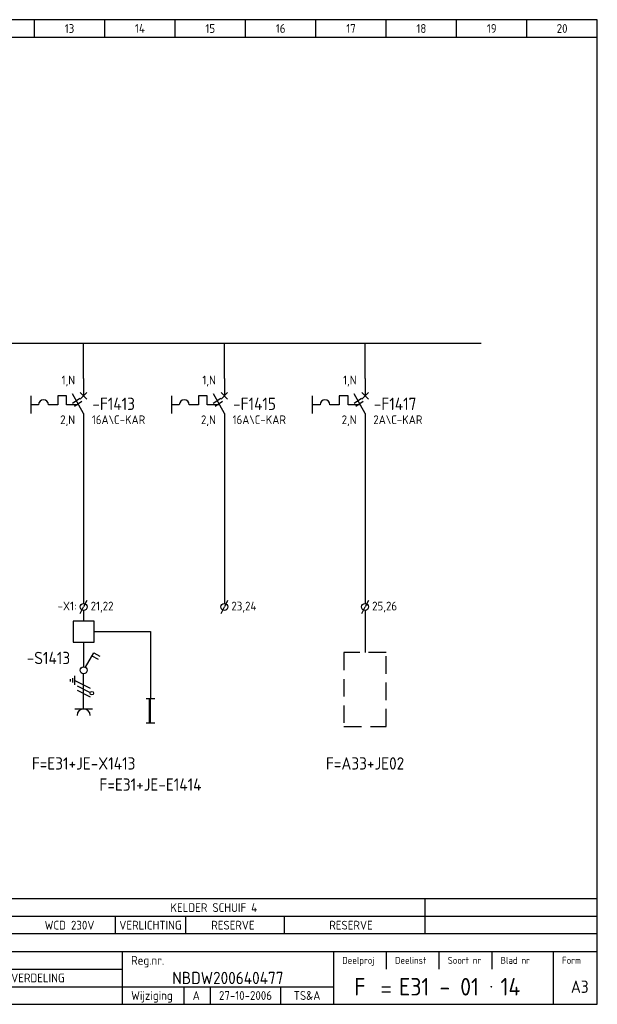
# Model space of a CAD drawing. Extents: x 10 to 410, y 10 to 290.
# Tile 2 of 2: x 246 to 410, y 10 to 290. Entities that reach past the tile are written whole.
import ezdxf
from ezdxf.enums import TextEntityAlignment as Align

# ---------------------------------------------------------------- set-up
doc = ezdxf.new("R2010")
doc.units = 0
doc.header["$LTSCALE"] = 10
doc.header["$MEASUREMENT"] = 0
doc.linetypes.add('DASHED', pattern=[0.75, 0.5, -0.25])
doc.layers.get('0').update_dxf_attribs({"linetype": 'CONTINUOUS'})
for name, color, linetype in [('0-25', 7, 'CONTINUOUS'), ('0-35', 2, 'CONTINUOUS'), ('0-50', 3, 'CONTINUOUS'), ('B-25', 7, 'CONTINUOUS'), ('B-35', 2, 'CONTINUOUS'), ('S-25', 7, 'CONTINUOUS'), ('S-70', 5, 'CONTINUOUS')]:
    doc.layers.add(name, color=color, linetype=linetype)
doc.styles.add('ISO', font='iso.shx')
doc.styles.get("Standard").update_dxf_attribs({"font": 'iso.shx'})

# ---------------------------------------------------------------- blocks, each defined once
blk = doc.blocks.new('0002')
at = {"layer": 'S-25'}
for p, q in [((0, 0), (0, -5)), ((-15, -5), (-15, -10)), ((-7.35, -5), (-7.35, -7.5)), ((-4.85, -5), (-7.35, -5)), ((-4.85, -7.5), (-4.85, -5)), ((0, -10), (-3.12, -4.38)), ((0.94, -4.06), (-0.94, -5.94)), ((-0.94, -4.06), (0.94, -5.94)), ((-12.8, -7.5), (-15, -7.5)), ((-7.35, -7.5), (-10, -7.5)), ((-1.39, -7.5), (-4.85, -7.5)), ((0, -10), (0, -15))]:
    blk.add_line(p, q, dxfattribs=at)
blk.add_arc((-11.4, -7.5), 1.4, 0, 180, dxfattribs=at)
at = {"layer": 'B-25'}
for tag, p in [('KN1', (-2.43, -1.73)), ('KN2', (-2.43, -13.01))]:
    blk.add_attdef(tag, text='', height=2.5, dxfattribs=at).set_placement(p, align=Align.RIGHT)
blk.add_attdef('OM1', (5.91, -13.01), '', height=2.5, dxfattribs=at)
at = {"layer": 'B-35'}
blk.add_attdef('KT', (6.05, -8.99), '', height=3.5, dxfattribs=at)
blk = doc.blocks.new('0033')
at = {"layer": 'S-25'}
for p in [(-0.94, -1.88), (0.94, 1.88)]:
    blk.add_line(p, (0, 0), dxfattribs=at)
blk.add_circle((0, 0), 1, dxfattribs=at)
at = {"layer": 'B-25'}
blk.add_attdef('KT', text='', height=2.5, dxfattribs=at).set_placement((-2, -1), align=Align.RIGHT)
blk.add_attdef('KN1', (2, -1.01), '', height=2.5, dxfattribs=at)
blk = doc.blocks.new('KADERA3')
at = {"layer": '0-25'}
for p, q in [((250, 285), (250, 290)), ((270, 285), (270, 290)), ((290, 285), (290, 290)), ((310, 285), (310, 290)), ((330, 285), (330, 290)), ((350, 285), (350, 290)), ((370, 285), (370, 290)), ((390, 285), (390, 290)), ((10, 285), (410, 285)), ((410, 35), (10, 35)), ((410, 30), (10, 30)), ((350, 25), (350, 20)), ((365, 25), (365, 20)), ((380, 25), (380, 20)), ((200, 20), (275, 20)), ((150, 15), (335, 15)), ((292.5, 15), (292.5, 10)), ((300, 15), (300, 10)), ((320, 15), (320, 10))]:
    blk.add_line(p, q, dxfattribs=at)
at = {"layer": '0-35'}
for p, q in [((275, 25), (275, 10)), ((335, 25), (335, 10)), ((397.5, 25), (397.5, 10))]:
    blk.add_line(p, q, dxfattribs=at)
at = {"layer": '0-50'}
for p, q in [((10, 25), (410, 25)), ((348.75, 15), (351.25, 15)), ((348.75, 13.5), (351.25, 13.5))]:
    blk.add_line(p, q, dxfattribs=at)
blk.add_lwpolyline([(10, 10), (410, 10), (410, 290), (10, 290)], close=True, dxfattribs=at)
at = {"layer": '0-50', "const_width": 0.25}
blk.add_lwpolyline([(379.75, 15, 1), (380, 15, 1)], format="xyb", close=True, dxfattribs=at)
at = {"layer": '0-25', "style": 'ISO'}
for s, height, p in [('Reg.nr.', 2.5, (277.5, 22.5)), ('Deelproj', 2, (337.5, 22.5)), ('Deelinst', 2, (352.5, 22.5)), ('Soort nr', 2, (367.5, 22.5)), ('Blad nr', 2, (382.5, 22.5)), ('Form', 2, (400, 22.5)), ('Wijziging', 2.5, (277.5, 12.5))]:
    blk.add_text(s, height=height, dxfattribs=at).set_placement(p, align=Align.MIDDLE_LEFT)
for tag, p in [('STR1', (20, 287.5)), ('STR2', (40, 287.5)), ('STR3', (60, 287.5)), ('STR4', (80, 287.5)), ('STR5', (100, 287.5)), ('STR6', (120, 287.5)), ('STR7', (140, 287.5)), ('STR8', (160, 287.5)), ('STR9', (180, 287.5)), ('STR10', (200, 287.5)), ('STR11', (220, 287.5)), ('STR12', (240, 287.5)), ('STR13', (260, 287.5)), ('STR14', (280, 287.5)), ('STR15', (300, 287.5)), ('STR16', (320, 287.5)), ('STR17', (340, 287.5)), ('STR18', (360, 287.5)), ('STR19', (380, 287.5)), ('STR20', (400, 287.5)), ('W', (180, 12.5)), ('Z', (310, 12.5)), ('Y', (327.5, 12.5))]:
    blk.add_attdef(tag, text='', height=2.5, dxfattribs=at).set_placement(p, align=Align.MIDDLE)
for tag, p in [('N', (220, 22.5)), ('B', (92.5, 17.5)), ('P', (220, 17.5)), ('C', (92.5, 12.5)), ('U', (220, 12.5)), ('REV', (295, 12.5))]:
    blk.add_attdef(tag, text='', height=2.5, dxfattribs=at).set_placement(p, align=Align.MIDDLE_LEFT)
at = {"layer": '0-35', "style": 'ISO'}
blk.add_attdef('RNR', text='', height=3.5, dxfattribs=at).set_placement((305, 17.5), align=Align.MIDDLE)
for tag, p in [('X', (178.5, 17.5)), ('FORM', (402.5, 15))]:
    blk.add_attdef(tag, text='', height=3.5, dxfattribs=at).set_placement(p, align=Align.MIDDLE_LEFT)
at = {"layer": '0-50', "style": 'ISO'}
for tag, p in [('M', (342.5, 15)), ('O', (365, 15))]:
    blk.add_attdef(tag, text='', height=5, dxfattribs=at).set_placement(p, align=Align.MIDDLE)
blk.add_attdef('Q', text='', height=5, dxfattribs=at).set_placement((382.5, 15), align=Align.MIDDLE_LEFT)
blk = doc.blocks.new('WCD')
at = {"layer": '0-25'}
for p, q in [((0, -10), (0, 0)), ((-3.75, -2.19), (-3.75, -1.56)), ((-3.12, -1.25), (-3.12, -2.5)), ((-2.5, -3.12), (-2.5, -0.62)), ((-2.5, -1.88), (1.88, -4.06)), ((-1.88, -3.44), (1.88, -5.31)), ((-1.88, -4.69), (1.88, -6.56)), ((-2.5, -10), (2.5, -10))]:
    blk.add_line(p, q, dxfattribs=at)
blk.add_circle((2.32, -5.54), 0.5, dxfattribs=at)
blk.add_arc((0, -11.88), 1.88, 0, 180, dxfattribs=at)
at = {"layer": '0-25', "style": 'ISO'}
blk.add_attdef('GR', (5, -15), '', height=2.5, dxfattribs=at)
at = {"layer": '0-35', "style": 'ISO'}
blk.add_attdef('KT', (5, -11), '', height=3.5, dxfattribs=at)

msp = doc.modelspace()

# ---------------------------------------------------------------- linework, layer by layer
msp.add_lwpolyline([(261, 113), (267, 113), (267, 119), (261, 119)], close=True)
at = {"layer": '0-25'}
for p, q in [((410, 40), (10, 40)), ((361, 40), (361, 30)), ((273, 35), (273, 30)), ((293, 35), (293, 30)), ((321, 35), (321, 30))]:
    msp.add_line(p, q, dxfattribs=at)
at = {"layer": 'S-25'}
for p, q in [((264, 188), (264, 198)), ((304, 188), (304, 198)), ((344, 188), (344, 198)), ((260.85, 180.99), (262.96, 182.33)), ((300.85, 180.99), (302.96, 182.33)), ((340.85, 180.99), (342.96, 182.33)), ((261.38, 180.14), (263.49, 181.48)), ((301.38, 180.14), (303.49, 181.48)), ((341.38, 180.14), (343.49, 181.48)), ((264, 173), (264, 124)), ((304, 173), (304, 124)), ((344, 173), (344, 124)), ((264, 122), (264, 119)), ((344, 122), (344, 110)), ((267, 116), (283, 116)), ((283, 116), (283, 97)), ((264, 113), (264, 106)), ((266.38, 109.13), (268.11, 108.13)), ((281.75, 97), (284.25, 97)), ((282.69, 90), (282.69, 97)), ((283, 90), (283, 97)), ((281.75, 90), (284.25, 90))]:
    msp.add_line(p, q, dxfattribs=at)
msp.add_lwpolyline([(264.5, 105.87), (266.88, 109.99), (268.61, 108.99)], dxfattribs=at)
at = {"layer": 'S-25', "linetype": 'DASHED'}
msp.add_lwpolyline([(338, 89), (350, 89), (350, 110), (338, 110)], close=True, dxfattribs=at)
at = {"layer": 'S-25'}
msp.add_circle((264, 105), 1, dxfattribs=at)
at = {"layer": 'S-70'}
msp.add_line((64, 198), (377, 198), dxfattribs=at)

# ---------------------------------------------------------------- block references
at = {"layer": '0-25'}
msp.add_blockref('WCD', (264, 104), dxfattribs=at)
at = {"layer": 'S-25'}
ref = msp.add_blockref('KADERA3', (0, 0), dxfattribs=at)
ref.add_attrib('P', 'LAAGSPANNINGSVERDELING', dxfattribs={"layer": '0-25', "height": 2.5, "style": 'ISO'}).set_placement((220, 17.5), align=Align.MIDDLE_LEFT)
ref.add_attrib('M', 'F', dxfattribs={"layer": '0-50', "height": 5, "style": 'ISO'}).set_placement((342.5, 15), align=Align.MIDDLE)
ref.add_attrib('O', 'E31 - 01', dxfattribs={"layer": '0-50', "height": 5, "style": 'ISO'}).set_placement((365, 15), align=Align.MIDDLE)
ref.add_attrib('Q', '14', dxfattribs={"layer": '0-50', "height": 5, "style": 'ISO'}).set_placement((382.5, 15), align=Align.MIDDLE_LEFT)
ref.add_attrib('RNR', 'NBDW200640477', dxfattribs={"layer": '0-35', "height": 3.5, "style": 'ISO'}).set_placement((305, 17.5), align=Align.MIDDLE)
ref.add_attrib('FORM', 'A3', dxfattribs={"layer": '0-35', "height": 3.5, "style": 'ISO'}).set_placement((402.5, 15), align=Align.MIDDLE_LEFT)
ref.add_attrib('REV', 'A', dxfattribs={"layer": '0-25', "height": 2.5, "style": 'ISO'}).set_placement((295, 12.5), align=Align.MIDDLE_LEFT)
ref.add_attrib('Z', '27-10-2006', dxfattribs={"layer": '0-25', "height": 2.5, "style": 'ISO'}).set_placement((310, 12.5), align=Align.MIDDLE)
ref.add_attrib('Y', 'TS&A', dxfattribs={"layer": '0-25', "height": 2.5, "style": 'ISO'}).set_placement((327.5, 12.5), align=Align.MIDDLE)
ref.add_attrib('STR13', '13', dxfattribs={"layer": '0-25', "height": 2.5, "style": 'ISO'}).set_placement((260, 287.5), align=Align.MIDDLE)
ref.add_attrib('STR14', '14', dxfattribs={"layer": '0-25', "height": 2.5, "style": 'ISO'}).set_placement((280, 287.5), align=Align.MIDDLE)
ref.add_attrib('STR15', '15', dxfattribs={"layer": '0-25', "height": 2.5, "style": 'ISO'}).set_placement((300, 287.5), align=Align.MIDDLE)
ref.add_attrib('STR16', '16', dxfattribs={"layer": '0-25', "height": 2.5, "style": 'ISO'}).set_placement((320, 287.5), align=Align.MIDDLE)
ref.add_attrib('STR17', '17', dxfattribs={"layer": '0-25', "height": 2.5, "style": 'ISO'}).set_placement((340, 287.5), align=Align.MIDDLE)
ref.add_attrib('STR18', '18', dxfattribs={"layer": '0-25', "height": 2.5, "style": 'ISO'}).set_placement((360, 287.5), align=Align.MIDDLE)
ref.add_attrib('STR19', '19', dxfattribs={"layer": '0-25', "height": 2.5, "style": 'ISO'}).set_placement((380, 287.5), align=Align.MIDDLE)
ref.add_attrib('STR20', '20', dxfattribs={"layer": '0-25', "height": 2.5, "style": 'ISO'}).set_placement((400, 287.5), align=Align.MIDDLE)
ref = msp.add_blockref('0002', (264, 188), dxfattribs=at)
ref.add_attrib('OM1', '16A\\C-KAR', (266.34, 174.99), dxfattribs={"layer": 'B-25', "height": 2.5})
ref.add_attrib('KT', '-F1413', (266.48, 179.01), dxfattribs={"layer": 'B-35', "height": 3.5})
ref.add_attrib('KN1', '1,N', dxfattribs={"layer": 'B-25', "height": 2.5}).set_placement((261.57, 186.27), align=Align.RIGHT)
ref.add_attrib('KN2', '2,N', dxfattribs={"layer": 'B-25', "height": 2.5}).set_placement((261.57, 174.99), align=Align.RIGHT)
ref = msp.add_blockref('0002', (304, 188), dxfattribs=at)
ref.add_attrib('OM1', '16A\\C-KAR', (306.34, 174.99), dxfattribs={"layer": 'B-25', "height": 2.5})
ref.add_attrib('KT', '-F1415', (306.48, 179.01), dxfattribs={"layer": 'B-35', "height": 3.5})
ref.add_attrib('KN1', '1,N', dxfattribs={"layer": 'B-25', "height": 2.5}).set_placement((301.57, 186.27), align=Align.RIGHT)
ref.add_attrib('KN2', '2,N', dxfattribs={"layer": 'B-25', "height": 2.5}).set_placement((301.57, 174.99), align=Align.RIGHT)
ref = msp.add_blockref('0002', (344, 188), dxfattribs=at)
ref.add_attrib('OM1', '2A\\C-KAR', (346.34, 174.99), dxfattribs={"layer": 'B-25', "height": 2.5})
ref.add_attrib('KT', '-F1417', (346.48, 179.01), dxfattribs={"layer": 'B-35', "height": 3.5})
ref.add_attrib('KN1', '1,N', dxfattribs={"layer": 'B-25', "height": 2.5}).set_placement((341.57, 186.27), align=Align.RIGHT)
ref.add_attrib('KN2', '2,N', dxfattribs={"layer": 'B-25', "height": 2.5}).set_placement((341.57, 174.99), align=Align.RIGHT)
ref = msp.add_blockref('0033', (264, 123), dxfattribs=at)
ref.add_attrib('KN1', '21,22', (266, 122), dxfattribs={"layer": 'B-25', "height": 2.5})
ref.add_attrib('KT', '-X1:', dxfattribs={"layer": 'B-25', "height": 2.5}).set_placement((262, 122), align=Align.RIGHT)
ref = msp.add_blockref('0033', (304, 123), dxfattribs=at)
ref.add_attrib('KN1', '23,24', (306, 122), dxfattribs={"layer": 'B-25', "height": 2.5})
ref = msp.add_blockref('0033', (344, 123), dxfattribs=at)
ref.add_attrib('KN1', '25,26', (346, 122), dxfattribs={"layer": 'B-25', "height": 2.5})

# ---------------------------------------------------------------- texts
at = {"layer": 'B-25'}
for s, p in [('KELDER SCHUIF 4', (301, 37.5)), ('WCD 230V', (260, 32.5)), ('VERLICHTING', (283, 32.5)), ('RESERVE', (306.44, 32.5)), ('RESERVE', (340, 32.5))]:
    msp.add_text(s, height=2.5, dxfattribs=at).set_placement(p, align=Align.MIDDLE_CENTER)
at = {"layer": 'B-35'}
for s, p in [('-S1413', (254, 108.5)), ('F=E31+JE-X1413', (264, 78.5)), ('F=A33+JE02', (344, 78.5)), ('F=E31+JE-E1414', (283, 72.5))]:
    msp.add_text(s, height=3.5, dxfattribs=at).set_placement(p, align=Align.MIDDLE)

doc.saveas('drawing.dxf')
